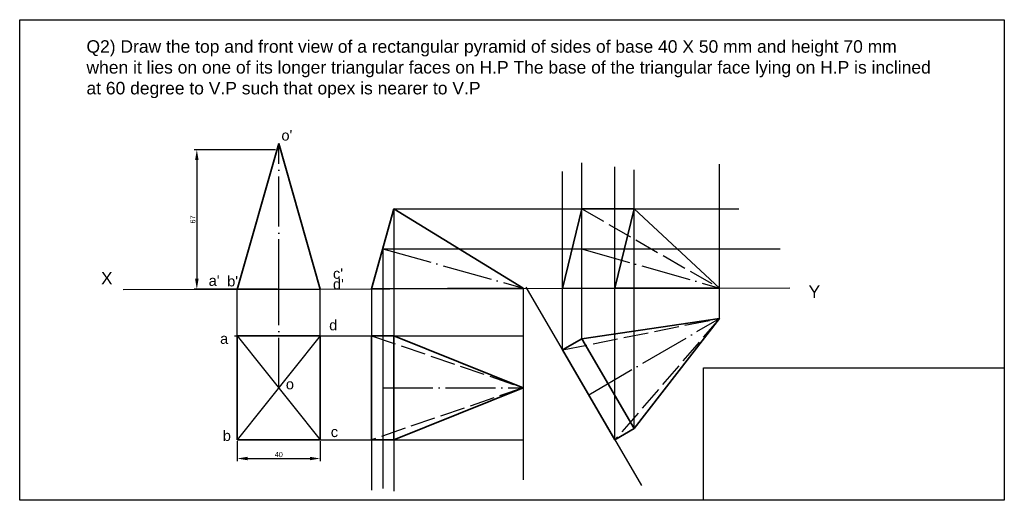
# Model space of a CAD drawing. Header units: millimetres. Extents: x -132 to 340, y 47 to 278.
import ezdxf

# ---------------------------------------------------------------- set-up
doc = ezdxf.new("R2010")
doc.units = ezdxf.units.MM
doc.linetypes.add('ACAD_ISO02W100', pattern=[15, 12, -3])
doc.linetypes.add('ACAD_ISO04W100', pattern=[30, 24, -3, 0, -3])
doc.styles.get("Standard").update_dxf_attribs({"font": 'arial.ttf'})
doc.dimstyles.new('ISO-25', dxfattribs={"dimtxt": 2.5, "dimasz": 5, "dimexe": 1.25, "dimexo": 0.625, "dimtad": 1, "dimdec": 0, "dimtxsty": 'Standard', "dimcen": 2.5, "dimadec": 0, "dimazin": 0, "dimtfac": 1, "dimtdec": 0, "dimtmove": 0, "dimatfit": 3, "dimfxl": 1, "dimarcsym": 0})

# ---------------------------------------------------------------- blocks, each defined once
blk = doc.blocks.new('*D3')
at = {"color": 0, "lineweight": -2, "transparency": 16777216}
for p, q in [((-9.5, 215.2), (-48.57, 215.2)), ((-47.32, 210.2), (-47.32, 153.2)), ((-8.64, 148.2), (-48.57, 148.2))]:
    blk.add_line(p, q, dxfattribs=at)
at = {"color": 0, "lineweight": 35, "transparency": 16777216}
for points in [[(-48.15, 210.2), (-46.49, 210.2), (-47.32, 215.2)], [(-48.15, 153.2), (-46.49, 153.2), (-47.32, 148.2)]]:
    blk.add_solid(points, dxfattribs=at)
at = {"layer": 'Defpoints', "color": 0, "lineweight": 35, "transparency": 16777216}
for p in [(-8.87, 215.2), (-47.32, 148.2), (-8.02, 148.2)]:
    blk.add_point(p, dxfattribs=at)
at = {"color": 0, "lineweight": 25, "transparency": 16777216, "insert": (-49.22, 181.7), "char_height": 2.5, "attachment_point": 5, "rotation": 90}
blk.add_mtext('67', dxfattribs=at)
blk = doc.blocks.new('*D4')
at = {"color": 0, "lineweight": -2, "transparency": 16777216}
for p, q in [((-27.9, 75.29), (-27.9, 65.66)), ((11.94, 75.29), (11.94, 65.66)), ((-22.9, 66.91), (6.94, 66.91))]:
    blk.add_line(p, q, dxfattribs=at)
at = {"color": 0, "lineweight": 35, "transparency": 16777216}
for points in [[(-22.9, 67.75), (-22.9, 66.08), (-27.9, 66.91)], [(6.94, 67.75), (6.94, 66.08), (11.94, 66.91)]]:
    blk.add_solid(points, dxfattribs=at)
at = {"layer": 'Defpoints', "color": 0, "lineweight": 35, "transparency": 16777216}
for p in [(-27.9, 75.92), (11.94, 75.92), (11.94, 66.91)]:
    blk.add_point(p, dxfattribs=at)
at = {"color": 0, "lineweight": 25, "transparency": 16777216, "insert": (-7.98, 68.81), "char_height": 2.5, "attachment_point": 5}
blk.add_mtext('40', dxfattribs=at)

msp = doc.modelspace()

# ---------------------------------------------------------------- linework, layer by layer
at = {"color": 1, "lineweight": 35}
for p, q in [((-27.95, 148.15), (-8.02, 218.2)), ((-8.02, 218.2), (11.89, 148.25)), ((36.58, 148.4), (47.31, 186.77)), ((109.36, 148.72), (47.22, 186.79)), ((128.21, 148.61), (137.46, 186.79)), ((137.46, 186.79), (162.67, 186.79)), ((162.67, 186.79), (153.41, 148.67)), ((162.67, 186.79), (203.63, 148.78)), ((11.89, 148.25), (-27.95, 148.15)), ((109.36, 148.72), (36.58, 148.4)), ((153.41, 148.67), (128.21, 148.61)), ((153.41, 148.67), (203.63, 148.78)), ((137.46, 124.46), (203.63, 134.22)), ((203.63, 134.22), (162.67, 81.34)), ((36.58, 125.88), (47.31, 125.88)), ((47.31, 125.88), (47.31, 75.92)), ((47.31, 125.88), (109.36, 100.9)), ((128.19, 119.05), (137.46, 124.46)), ((137.46, 124.46), (162.67, 81.34)), ((153.41, 75.92), (128.19, 119.05)), ((109.36, 100.9), (47.31, 75.92)), ((162.67, 81.34), (153.41, 75.92)), ((47.31, 75.92), (36.58, 75.92))]:
    msp.add_line(p, q, dxfattribs=at)
at = {"linetype": 'ACAD_ISO04W100'}
for p, q in [((-8.02, 148.2), (-8.02, 218.2)), ((41.9, 167.6), (109.36, 148.72)), ((137.33, 167.58), (203.63, 148.78)), ((140.8, 97.48), (203.63, 134.22)), ((41.94, 100.9), (109.36, 100.9))]:
    msp.add_line(p, q, dxfattribs=at)
at = {"color": 2}
for p, q in [((137.46, 124.46), (137.46, 208.93)), ((203.63, 134.22), (203.63, 208.2)), ((128.21, 119.05), (128.21, 204.77)), ((153.41, 75.92), (153.41, 206.97)), ((162.67, 81.34), (162.67, 205.5)), ((47.22, 186.79), (212.85, 186.79)), ((47.31, 186.77), (47.31, 51.29)), ((41.94, 167.58), (41.94, 52.52)), ((41.94, 167.58), (232.72, 167.58)), ((-27.9, 125.88), (-27.95, 148.15)), ((11.94, 125.88), (11.89, 148.25)), ((36.58, 148.4), (36.58, 51.78)), ((109.36, 148.72), (109.36, 56.68)), ((110.56, 149.27), (166.2, 53.95)), ((-29.25, 125.88), (109.36, 125.88)), ((-27.9, 125.88), (11.94, 75.92)), ((11.94, 125.88), (-27.9, 75.92)), ((-27.9, 75.92), (109.36, 75.92))]:
    msp.add_line(p, q, dxfattribs=at)
at = {"color": 7, "linetype": 'ACAD_ISO02W100'}
for p, q in [((137.46, 186.79), (203.63, 148.78)), ((128.19, 119.05), (203.63, 134.22)), ((203.63, 134.22), (153.41, 75.92)), ((36.58, 125.88), (109.36, 100.9)), ((109.36, 100.9), (36.58, 75.92))]:
    msp.add_line(p, q, dxfattribs=at)
msp.add_line((-82.76, 148.12), (237.28, 148.86))
at = {"color": 7, "linetype": 'ACAD_ISO04W100'}
msp.add_line((-7.98, 100.9), (-8.02, 148.2), dxfattribs=at)
at = {"color": 2, "lineweight": 35}
msp.add_line((36.58, 75.92), (36.58, 125.88), dxfattribs=at)
at = {"color": 7, "lineweight": 25}
for points in [[(-132.35, 277.64), (340.29, 277.64), (340.29, 46.85), (-132.35, 46.85)], [(195.93, 110.47), (340.29, 110.47), (340.29, 46.85), (195.93, 46.85)]]:
    msp.add_lwpolyline(points, close=True, dxfattribs=at)
at = {"color": 1, "lineweight": 35}
msp.add_lwpolyline([(-27.9, 75.92), (11.94, 75.92), (11.94, 125.88), (-27.9, 125.88)], close=True, dxfattribs=at)

# ---------------------------------------------------------------- texts
at = {"color": 6, "lineweight": 35, "attachment_point": 1}
for s, width, heights, insert, char_height in [('{\\C7;Q2) Draw the top and front view of a rectangular pyramid of sides of base 40 X 50 mm and height 70 mm when it lies on one of its longer triangular faces on H.P The base of the triangular face lying on H.P is inclined at 60 degree to V.P such that opex is nearer to V.P  }', 410.0212, [44.45], (-100.3, 267.77), 6), ("{\\C4;o'}", 25.0082, [0], (-6.71, 224.59), 5), ('{\\C7;X}', 46.0607, [0], (-93.33, 156.49), 6), ('{\\C7;Y}', 39.1731, [0], (246.31, 150.04), 6)]:
    msp.add_mtext_dynamic_manual_height_columns(s, width=width, gutter_width=12.5, heights=heights, dxfattribs=dict(at, insert=insert, char_height=char_height))
at = {"color": 4, "lineweight": 35, "char_height": 5, "attachment_point": 1}
for s, width, insert in [("c'", 22.6637, (18.04, 158.22)), ("\\Pa'", 0.7815, (-41.62, 163.16)), ("b'", 13.8066, (-32.76, 154.57)), ("d'", 20.0586, (18.04, 153.14)), ('d', 16.9326, (16.21, 133.49)), ('a', 0.521, (-36.15, 126.98)), ('o', 14.5881, (-4.59, 105.14)), ('b', 17.4536, (-34.85, 80.39)), ('c', 13.5461, (16.99, 82.22))]:
    msp.add_mtext_dynamic_manual_height_columns(s, width=width, gutter_width=12.5, heights=[0], dxfattribs=dict(at, insert=insert))

# ---------------------------------------------------------------- dimensions: what is measured, and where the dimension line sits
at = {"color": 3, "lineweight": 25}
dim = msp.add_linear_dim(base=(-47.32, 148.2), p1=(-8.87, 215.2), p2=(-8.02, 148.2), angle=90, dimstyle='ISO-25', dxfattribs=at)
dim.commit()
dim.dimension.update_dxf_attribs({"geometry": '*D3', "text_midpoint": (-49.22, 181.7)})
dim = msp.add_linear_dim(base=(11.94, 66.91), p1=(-27.9, 75.92), p2=(11.94, 75.92), dimstyle='ISO-25', dxfattribs=at)
dim.commit()
dim.dimension.update_dxf_attribs({"geometry": '*D4', "text_midpoint": (-7.98, 68.81)})

doc.saveas('drawing.dxf')
